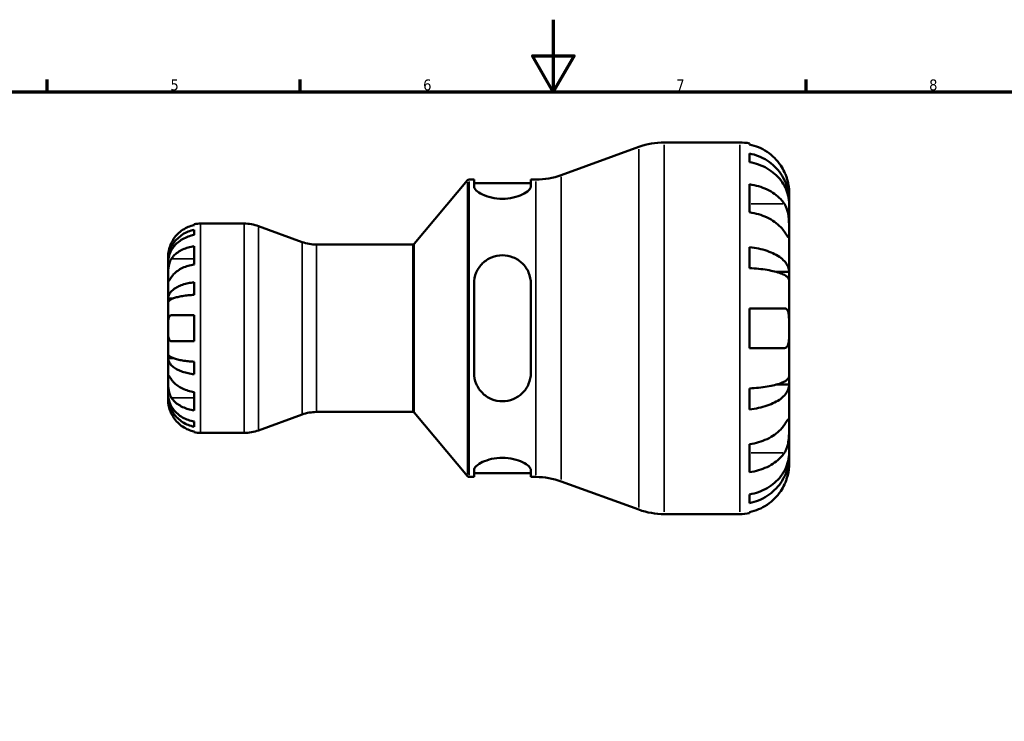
# Model space of a CAD drawing. Header units: millimetres. Extents: x 0 to 905, y -151 to 594.
# Tile 6 of 9: x 273 to 545, y 400 to 594. Entities that reach past the tile are written whole.
import ezdxf

# ---------------------------------------------------------------- set-up
doc = ezdxf.new("R2010")
doc.units = ezdxf.units.MM
for name, color, linetype, lineweight in [('Border (ANSI)', 7, 'Continuous', 70), ('Visible (ANSI)', 7, 'Continuous', 50), ('Visible Narrow (ANSI)', 7, 'Continuous', 35)]:
    doc.layers.add(name, color=color, linetype=linetype, lineweight=lineweight)
doc.styles.add('Note Text (ANSI)', font='tahoma.ttf')

# ---------------------------------------------------------------- blocks, each defined once
blk = doc.blocks.new('Borders Default Border')
at = {"layer": 'Border (ANSI)'}
for p, q in [((280.33, 574), (280.33, 577.45)), ((350.42, 574), (350.42, 577.45)), ((490.58, 574), (490.58, 577.45))]:
    blk.add_line(p, q, dxfattribs=at)
at = {"layer": 'Border (ANSI)', "flags": 128}
for points in [[(420.5, 594), (420.5, 574), (414.73, 584), (426.27, 584), (420.5, 574)], [(20, 20), (20, 574), (821, 574), (821, 20), (20, 20)]]:
    blk.add_lwpolyline(points, dxfattribs=at)
at = {"layer": 'Border (ANSI)', "color": 230, "true_color": 0xff0080, "char_height": 3.05, "attachment_point": 7, "style": 'Note Text (ANSI)'}
for s, insert in [('5', (314.48, 574.34)), ('6', (384.49, 574.34)), ('7', (454.6, 574.4)), ('8', (524.63, 574.33))]:
    blk.add_mtext(s, dxfattribs=dict(at, insert=insert))

msp = doc.modelspace()

# ---------------------------------------------------------------- linework, layer by layer
at = {"layer": 'Visible (ANSI)'}
for p, q in [((451.256, 559.988), (472.143, 559.988)), ((474.883, 559.711), (474.883, 559.417)), ((422.737, 550.931), (444.21, 558.746)), ((474.883, 556.924), (474.883, 554.523)), ((381.993, 531.867), (396.797, 549.51)), ((397.18, 549.688), (398.561, 549.688)), ((398.561, 549.688), (398.561, 547.79)), ((398.561, 548.658), (414.311, 548.658)), ((414.311, 549.688), (415.692, 549.688)), ((414.311, 547.79), (414.311, 549.688)), ((474.883, 548.376), (474.883, 540.626)), ((485.843, 543.874), (485.843, 546.288)), ((485.843, 543.874), (485.798, 543.874)), ((485.843, 542.909), (485.843, 543.874)), ((485.843, 535.217), (485.843, 542.909)), ((321.043, 537.081), (321.043, 537.306)), ((322.843, 537.488), (334.898, 537.488)), ((321.043, 534.34), (321.043, 535.773)), ((350.956, 532.388), (338.865, 536.789)), ((485.843, 524.11), (485.843, 535.217)), ((321.043, 526.161), (321.043, 531.252)), ((354.924, 531.688), (381.61, 531.688)), ((474.883, 530.951), (474.883, 525.156)), ((313.843, 527.201), (313.843, 528.488)), ((313.843, 526.711), (313.843, 527.201)), ((313.843, 527.201), (313.861, 527.201)), ((313.843, 522.63), (313.843, 526.711)), ((485.843, 524.11), (482.243, 524.11)), ((485.843, 521.782), (485.843, 524.11)), ((313.843, 516.729), (313.843, 522.63)), ((321.043, 517.763), (321.043, 521.223)), ((485.843, 508.488), (485.843, 521.782)), ((398.561, 520.848), (398.561, 496.128)), ((414.311, 496.128), (414.311, 520.848)), ((313.843, 515.547), (313.843, 516.729)), ((313.843, 516.729), (315.168, 516.729)), ((313.843, 508.488), (313.843, 515.547)), ((474.883, 513.968), (474.883, 503.008)), ((321.043, 504.888), (321.043, 512.088)), ((313.843, 501.43), (313.843, 508.488)), ((485.843, 495.195), (485.843, 508.488)), ((313.843, 500.247), (313.843, 501.43)), ((313.843, 494.346), (313.843, 500.247)), ((313.843, 500.247), (315.168, 500.247)), ((321.043, 495.754), (321.043, 499.213)), ((313.843, 490.265), (313.843, 494.346)), ((485.843, 492.867), (485.843, 495.195)), ((474.883, 491.82), (474.883, 486.025)), ((485.843, 492.867), (482.243, 492.867)), ((485.843, 481.76), (485.843, 492.867)), ((313.843, 489.775), (313.843, 490.265)), ((313.843, 488.488), (313.843, 489.775)), ((313.843, 489.775), (313.861, 489.775)), ((321.043, 485.725), (321.043, 490.816)), ((350.956, 484.589), (338.865, 480.188)), ((354.924, 485.288), (381.61, 485.288)), ((381.993, 485.11), (396.797, 467.467)), ((321.043, 481.203), (321.043, 482.636)), ((485.843, 474.067), (485.843, 481.76)), ((321.043, 479.67), (321.043, 479.896)), ((322.843, 479.488), (334.898, 479.488)), ((474.883, 476.351), (474.883, 468.601)), ((485.843, 473.103), (485.798, 473.103)), ((485.843, 473.103), (485.843, 474.067)), ((485.843, 470.688), (485.843, 473.103)), ((398.561, 469.186), (398.561, 467.288)), ((414.311, 467.288), (414.311, 469.186)), ((397.18, 467.288), (398.561, 467.288)), ((398.561, 468.318), (414.311, 468.318)), ((414.311, 467.288), (415.692, 467.288)), ((422.737, 466.046), (444.21, 458.231)), ((474.883, 462.453), (474.883, 460.053)), ((451.256, 456.988), (472.143, 456.988)), ((474.883, 457.559), (474.883, 457.265))]:
    msp.add_line(p, q, dxfattribs=at)
for centre, radius, start, end in [((451.256, 539.388), 20.6, 90, 110), ((472.143, 546.288), 13.7, 78.46304, 90), ((415.692, 570.288), 20.6, 270, 290), ((397.18, 549.188), 0.5, 90, 140), ((322.843, 528.488), 9, 90, 101.53696), ((334.898, 525.888), 11.6, 70, 90), ((354.924, 543.288), 11.6, 250, 270), ((381.61, 532.188), 0.5, 270, 320), ((354.924, 473.688), 11.6, 90, 110), ((381.61, 484.788), 0.5, 40, 90), ((334.898, 491.088), 11.6, 270, 290), ((322.843, 488.488), 9, 258.46304, 270), ((397.18, 467.788), 0.5, 220, 270), ((415.692, 446.688), 20.6, 70, 90), ((451.256, 477.588), 20.6, 250, 270), ((472.143, 470.688), 13.7, 270, 281.53696)]:
    msp.add_arc(centre, radius, start, end, dxfattribs=at)
for points, knots in [([(484.543, 551.768), (484.259, 552.377), (483.915, 552.995), (483.011, 554.354), (482.416, 555.071), (481.219, 556.272), (480.507, 556.868), (478.975, 557.896), (478.154, 558.328), (476.615, 558.967), (475.76, 559.237), (474.883, 559.417)], [6.7014618, 6.7014618, 6.7014618, 6.7014618, 6.8954596, 6.8954596, 7.1504614, 7.1504614, 7.404248, 7.404248, 7.6580347, 7.6580347, 7.9042095, 7.9042095, 7.9042095, 7.9042095]), ([(474.883, 556.924), (475.762, 556.749), (476.62, 556.487), (478.16, 555.869), (478.981, 555.451), (480.514, 554.458), (481.225, 553.882), (482.422, 552.721), (483.016, 552.03), (484.042, 550.54), (484.473, 549.742), (485.121, 548.222), (485.399, 547.36), (485.76, 545.597), (485.843, 544.697), (485.843, 543.874)], [0.2599146, 0.2599146, 0.2599146, 0.2599146, 0.5066244, 0.5066244, 0.7603314, 0.7603314, 1.0140383, 1.0140383, 1.2683929, 1.2683929, 1.5227474, 1.5227474, 1.7780365, 1.7780365, 2.0333255, 2.0333255, 2.0333255, 2.0333255]), ([(485.843, 542.909), (485.843, 543.642), (485.76, 544.443), (485.399, 546.012), (485.121, 546.78), (484.473, 548.132), (484.042, 548.842), (483.016, 550.168), (482.422, 550.784), (481.225, 551.816), (480.514, 552.329), (478.981, 553.213), (478.16, 553.584), (476.62, 554.135), (475.762, 554.368), (474.883, 554.523)], [6.1080211, 6.1080211, 6.1080211, 6.1080211, 6.3633101, 6.3633101, 6.6185991, 6.6185991, 6.8729537, 6.8729537, 7.1273083, 7.1273083, 7.3810152, 7.3810152, 7.6347221, 7.6347221, 7.881432, 7.881432, 7.881432, 7.881432]), ([(485.843, 546.288), (485.843, 546.288), (485.844, 546.353), (485.839, 546.62), (485.833, 546.834), (485.783, 547.49), (485.726, 547.974), (485.54, 548.91), (485.443, 549.31), (485.226, 550.043), (485.118, 550.366), (484.868, 551.032), (484.725, 551.373), (484.561, 551.729), (484.552, 551.749), (484.543, 551.768)], [-3.8069636, -3.8069636, -3.8069636, -3.8069636, -3.66149521, -3.66149521, -3.50091008, -3.50091008, -3.28761589, -3.28761589, -3.14678887, -3.14678887, -3.03965239, -3.03965239, -2.92712913, -2.92712913, -2.92052485, -2.92052485, -2.92052485, -2.92052485]), ([(474.883, 548.376), (475.76, 548.248), (476.615, 548.057), (478.154, 547.605), (478.975, 547.3), (480.507, 546.573), (481.219, 546.152), (482.416, 545.302), (483.011, 544.795), (483.915, 543.834), (484.259, 543.397), (484.543, 542.967)], [0.2599207, 0.2599207, 0.2599207, 0.2599207, 0.5060955, 0.5060955, 0.7598821, 0.7598821, 1.0136687, 1.0136687, 1.2686706, 1.2686706, 1.4626683, 1.4626683, 1.4626683, 1.4626683]), ([(414.311, 547.79), (414.311, 547.47), (414.102, 547.084), (413.268, 546.29), (412.644, 545.883), (411.24, 545.222), (410.381, 544.916), (408.477, 544.491), (407.43, 544.377), (405.42, 544.377), (404.352, 544.496), (402.416, 544.937), (401.547, 545.254), (400.166, 545.922), (399.565, 546.321), (398.762, 547.099), (398.561, 547.476), (398.561, 547.79)], [1.2026214, 1.2026214, 1.2026214, 1.2026214, 1.5235617, 1.5235617, 1.844502, 1.844502, 2.1425977, 2.1425977, 2.4406934, 2.4406934, 2.7453998, 2.7453998, 3.0501062, 3.0501062, 3.3644768, 3.3644768, 3.6788474, 3.6788474, 3.6788474, 3.6788474]), ([(484.543, 542.967), (484.615, 542.857), (484.685, 542.742), (484.9, 542.355), (485.033, 542.063), (485.276, 541.413), (485.382, 541.055), (485.593, 540.146), (485.677, 539.586), (485.8, 538.33), (485.824, 537.648), (485.846, 536.338), (485.843, 535.729), (485.843, 535.217)], [-0.88258817, -0.88258817, -0.88258817, -0.88258817, -0.83131882, -0.83131882, -0.71751154, -0.71751154, -0.59663723, -0.59663723, -0.42537059, -0.42537059, -0.21744966, -0.21744966, 0, 0, 0, 0]), ([(484.543, 535.217), (484.259, 535.647), (483.915, 536.084), (483.011, 537.045), (482.416, 537.552), (481.219, 538.402), (480.507, 538.823), (478.975, 539.55), (478.154, 539.855), (476.615, 540.307), (475.76, 540.498), (474.883, 540.626)], [6.7014617, 6.7014617, 6.7014617, 6.7014617, 6.8954595, 6.8954595, 7.1504613, 7.1504613, 7.4042479, 7.4042479, 7.6580346, 7.6580346, 7.9042094, 7.9042094, 7.9042094, 7.9042094]), ([(313.843, 527.201), (313.843, 527.742), (313.898, 528.334), (314.135, 529.491), (314.317, 530.058), (314.744, 531.056), (315.026, 531.58), (315.7, 532.559), (316.091, 533.013), (316.877, 533.775), (317.344, 534.153), (318.351, 534.806), (318.89, 535.08), (319.902, 535.486), (320.466, 535.659), (321.043, 535.773)], [4.0142509, 4.0142509, 4.0142509, 4.0142509, 4.1819549, 4.1819549, 4.3496588, 4.3496588, 4.5167189, 4.5167189, 4.6837789, 4.6837789, 4.8504333, 4.8504333, 5.0170876, 5.0170876, 5.1791816, 5.1791816, 5.1791816, 5.1791816]), ([(321.043, 537.081), (320.469, 536.962), (319.908, 536.785), (318.898, 536.365), (318.359, 536.081), (317.352, 535.405), (316.885, 535.013), (316.099, 534.223), (315.707, 533.75), (315.121, 532.868), (314.902, 532.476), (314.719, 532.088)], [0.17075309, 0.17075309, 0.17075309, 0.17075309, 0.33215152, 0.33215152, 0.49888818, 0.49888818, 0.66562485, 0.66562485, 0.83351137, 0.83351137, 0.95687373, 0.95687373, 0.95687373, 0.95687373]), ([(485.843, 535.217), (485.843, 534.924), (485.843, 534.665), (485.841, 534.21), (485.838, 534.022), (485.812, 533.698), (485.783, 533.607), (485.661, 533.617), (485.572, 533.709), (485.355, 533.998), (485.248, 534.154), (485.001, 534.522), (484.863, 534.731), (484.657, 535.044), (484.601, 535.129), (484.543, 535.217)], [0, 0, 0, 0, 0.12440624, 0.12440624, 0.25737577, 0.25737577, 0.43640639, 0.43640639, 0.60674695, 0.60674695, 0.72547468, 0.72547468, 0.84017914, 0.84017914, 0.8811518, 0.8811518, 0.8811518, 0.8811518]), ([(314.719, 532.088), (314.593, 531.82), (314.478, 531.546), (314.264, 530.968), (314.171, 530.668), (314.017, 530.073), (313.961, 529.787), (313.874, 529.208), (313.857, 528.946), (313.841, 528.583), (313.843, 528.488), (313.843, 528.488)], [-0.58010577, -0.58010577, -0.58010577, -0.58010577, -0.49097122, -0.49097122, -0.39110552, -0.39110552, -0.28318426, -0.28318426, -0.14288781, -0.14288781, 0, 0, 0, 0]), ([(321.043, 534.34), (320.466, 534.238), (319.902, 534.085), (318.89, 533.723), (318.351, 533.479), (317.344, 532.899), (316.877, 532.562), (316.091, 531.884), (315.7, 531.479), (315.026, 530.609), (314.744, 530.142), (314.317, 529.254), (314.135, 528.75), (313.898, 527.719), (313.843, 527.193), (313.843, 526.711)], [0.1707461, 0.1707461, 0.1707461, 0.1707461, 0.33284, 0.33284, 0.4994944, 0.4994944, 0.6661487, 0.6661487, 0.8332087, 0.8332087, 1.0002688, 1.0002688, 1.1679728, 1.1679728, 1.3356767, 1.3356767, 1.3356767, 1.3356767]), ([(314.719, 527.721), (314.902, 527.996), (315.121, 528.273), (315.707, 528.897), (316.099, 529.231), (316.885, 529.79), (317.352, 530.067), (318.359, 530.545), (318.898, 530.746), (319.908, 531.043), (320.469, 531.168), (321.043, 531.252)], [4.42788405, 4.42788405, 4.42788405, 4.42788405, 4.5512464, 4.5512464, 4.71913293, 4.71913293, 4.88586959, 4.88586959, 5.05260626, 5.05260626, 5.21400469, 5.21400469, 5.21400469, 5.21400469]), ([(474.883, 530.951), (475.762, 530.86), (476.62, 530.722), (478.16, 530.398), (478.981, 530.179), (480.514, 529.658), (481.225, 529.356), (482.422, 528.748), (483.016, 528.385), (484.042, 527.604), (484.473, 527.186), (485.121, 526.389), (485.399, 525.937), (485.76, 525.013), (485.843, 524.542), (485.843, 524.11)], [0.2599146, 0.2599146, 0.2599146, 0.2599146, 0.5066244, 0.5066244, 0.7603314, 0.7603314, 1.0140383, 1.0140383, 1.2683929, 1.2683929, 1.5227474, 1.5227474, 1.7780365, 1.7780365, 2.0333255, 2.0333255, 2.0333255, 2.0333255]), ([(313.843, 522.63), (313.843, 522.814), (313.843, 523.016), (313.844, 523.467), (313.846, 523.717), (313.861, 524.345), (313.879, 524.731), (313.956, 525.484), (314.011, 525.845), (314.148, 526.431), (314.216, 526.66), (314.374, 527.085), (314.462, 527.279), (314.61, 527.55), (314.664, 527.638), (314.719, 527.721)], [0, 0, 0, 0, 0.07774953, 0.07774953, 0.16081914, 0.16081914, 0.27783798, 0.27783798, 0.3882896, 0.3882896, 0.46542959, 0.46542959, 0.54035429, 0.54035429, 0.57953204, 0.57953204, 0.57953204, 0.57953204]), ([(398.561, 520.848), (398.561, 521.869), (398.77, 522.943), (399.604, 524.908), (400.228, 525.799), (401.632, 527.159), (402.491, 527.741), (404.395, 528.524), (405.442, 528.723), (406.436, 528.723), (407.43, 528.723), (408.477, 528.524), (410.381, 527.741), (411.24, 527.159), (412.644, 525.799), (413.268, 524.908), (414.102, 522.943), (414.311, 521.869), (414.311, 520.848)], [-1.238072, -1.238072, -1.238072, -1.238072, -0.9171317, -0.9171317, -0.5961913, -0.5961913, -0.2980957, -0.2980957, 0, 0, 0, 0.2980957, 0.2980957, 0.5961913, 0.5961913, 0.9171317, 0.9171317, 1.238072, 1.238072, 1.238072, 1.238072]), ([(321.043, 526.161), (320.465, 526.076), (319.901, 525.95), (318.887, 525.651), (318.347, 525.449), (317.339, 524.969), (316.871, 524.69), (316.086, 524.13), (315.697, 523.796), (315.117, 523.176), (314.9, 522.901), (314.719, 522.63)], [0.1707715, 0.1707715, 0.1707715, 0.1707715, 0.33310322, 0.33310322, 0.50032131, 0.50032131, 0.6675394, 0.6675394, 0.83495179, 0.83495179, 0.95687108, 0.95687108, 0.95687108, 0.95687108]), ([(485.843, 521.782), (485.843, 521.995), (485.76, 522.227), (485.399, 522.683), (485.121, 522.906), (484.473, 523.299), (484.042, 523.506), (483.016, 523.891), (482.422, 524.07), (481.225, 524.37), (480.514, 524.519), (478.981, 524.776), (478.16, 524.884), (476.62, 525.044), (475.762, 525.111), (474.883, 525.156)], [6.1080207, 6.1080207, 6.1080207, 6.1080207, 6.3633097, 6.3633097, 6.6185987, 6.6185987, 6.8729533, 6.8729533, 7.1273079, 7.1273079, 7.3810148, 7.3810148, 7.6347217, 7.6347217, 7.8814316, 7.8814316, 7.8814316, 7.8814316]), ([(314.719, 522.63), (314.66, 522.542), (314.603, 522.457), (314.453, 522.232), (314.366, 522.103), (314.21, 521.878), (314.142, 521.784), (314.008, 521.618), (313.955, 521.571), (313.873, 521.584), (313.856, 521.675), (313.841, 522.028), (313.843, 522.294), (313.843, 522.63)], [-0.58004807, -0.58004807, -0.58004807, -0.58004807, -0.5384523, -0.5384523, -0.46383793, -0.46383793, -0.3862639, -0.3862639, -0.27840269, -0.27840269, -0.14277912, -0.14277912, 0, 0, 0, 0]), ([(313.843, 516.729), (313.843, 517.013), (313.898, 517.322), (314.134, 517.929), (314.316, 518.225), (314.742, 518.748), (315.024, 519.023), (315.697, 519.535), (316.086, 519.773), (316.872, 520.173), (317.339, 520.372), (318.347, 520.715), (318.886, 520.859), (319.9, 521.072), (320.465, 521.163), (321.043, 521.223)], [4.0142513, 4.0142513, 4.0142513, 4.0142513, 4.1817861, 4.1817861, 4.3493209, 4.3493209, 4.5162129, 4.5162129, 4.683105, 4.683105, 4.8499282, 4.8499282, 5.0167515, 5.0167515, 5.1791755, 5.1791755, 5.1791755, 5.1791755]), ([(321.043, 517.763), (320.465, 517.734), (319.9, 517.689), (318.886, 517.584), (318.347, 517.513), (317.339, 517.344), (316.872, 517.246), (316.086, 517.048), (315.697, 516.931), (315.024, 516.678), (314.742, 516.543), (314.316, 516.285), (314.134, 516.138), (313.898, 515.839), (313.843, 515.686), (313.843, 515.547)], [0.1707525, 0.1707525, 0.1707525, 0.1707525, 0.3331765, 0.3331765, 0.4999998, 0.4999998, 0.6668231, 0.6668231, 0.8337151, 0.8337151, 1.0006071, 1.0006071, 1.1681419, 1.1681419, 1.3356767, 1.3356767, 1.3356767, 1.3356767]), ([(474.883, 513.968), (475.76, 513.968), (476.615, 513.968), (478.154, 513.968), (478.975, 513.968), (480.507, 513.968), (481.219, 513.968), (482.416, 513.968), (483.011, 513.968), (483.915, 513.968), (484.259, 513.968), (484.543, 513.968)], [0.2599207, 0.2599207, 0.2599207, 0.2599207, 0.5060955, 0.5060955, 0.7598821, 0.7598821, 1.0136687, 1.0136687, 1.2686706, 1.2686706, 1.4626683, 1.4626683, 1.4626683, 1.4626683]), ([(484.543, 513.968), (484.631, 513.968), (484.716, 513.958), (484.93, 513.904), (485.051, 513.842), (485.278, 513.646), (485.379, 513.507), (485.591, 513.064), (485.677, 512.72), (485.8, 511.813), (485.824, 511.233), (485.846, 509.929), (485.843, 509.212), (485.843, 508.488)], [-0.87644907, -0.87644907, -0.87644907, -0.87644907, -0.81463218, -0.81463218, -0.7114626, -0.7114626, -0.59653466, -0.59653466, -0.4233389, -0.4233389, -0.21709986, -0.21709986, 0, 0, 0, 0]), ([(313.843, 508.488), (313.843, 508.768), (313.843, 509.048), (313.845, 509.616), (313.847, 509.901), (313.87, 510.579), (313.898, 510.942), (314.005, 511.444), (314.065, 511.614), (314.204, 511.846), (314.272, 511.922), (314.432, 512.035), (314.523, 512.069), (314.654, 512.086), (314.686, 512.088), (314.719, 512.088)], [-2.49913258, -2.49913258, -2.49913258, -2.49913258, -2.41505436, -2.41505436, -2.32384732, -2.32384732, -2.1841143, -2.1841143, -2.08674766, -2.08674766, -2.01440674, -2.01440674, -1.93994266, -1.93994266, -1.91637503, -1.91637503, -1.91637503, -1.91637503]), ([(314.719, 512.088), (314.902, 512.088), (315.121, 512.088), (315.707, 512.088), (316.099, 512.088), (316.885, 512.088), (317.352, 512.088), (318.359, 512.088), (318.898, 512.088), (319.908, 512.088), (320.469, 512.088), (321.043, 512.088)], [4.42788405, 4.42788405, 4.42788405, 4.42788405, 4.5512464, 4.5512464, 4.71913293, 4.71913293, 4.88586959, 4.88586959, 5.05260626, 5.05260626, 5.21400469, 5.21400469, 5.21400469, 5.21400469]), ([(314.719, 504.888), (314.652, 504.888), (314.588, 504.897), (314.438, 504.94), (314.357, 504.986), (314.208, 505.123), (314.143, 505.219), (314.009, 505.509), (313.955, 505.727), (313.873, 506.309), (313.856, 506.688), (313.841, 507.542), (313.843, 508.013), (313.843, 508.488)], [-0.57647647, -0.57647647, -0.57647647, -0.57647647, -0.52968676, -0.52968676, -0.46054026, -0.46054026, -0.38562403, -0.38562403, -0.27730827, -0.27730827, -0.14258086, -0.14258086, 0, 0, 0, 0]), ([(485.843, 508.488), (485.843, 508.003), (485.844, 507.521), (485.839, 506.536), (485.833, 506.044), (485.783, 504.991), (485.726, 504.473), (485.54, 503.79), (485.443, 503.57), (485.226, 503.276), (485.118, 503.18), (484.868, 503.047), (484.725, 503.012), (484.561, 503.008), (484.552, 503.008), (484.543, 503.008)], [-3.80696359, -3.80696359, -3.80696359, -3.80696359, -3.66149521, -3.66149521, -3.50091008, -3.50091008, -3.28761589, -3.28761589, -3.14678887, -3.14678887, -3.03965239, -3.03965239, -2.92712913, -2.92712913, -2.92052485, -2.92052485, -2.92052485, -2.92052485]), ([(321.043, 504.888), (320.465, 504.888), (319.901, 504.888), (318.887, 504.888), (318.347, 504.888), (317.339, 504.888), (316.871, 504.888), (316.086, 504.888), (315.697, 504.888), (315.117, 504.888), (314.9, 504.888), (314.719, 504.888)], [0.1707715, 0.1707715, 0.1707715, 0.1707715, 0.33310322, 0.33310322, 0.50032131, 0.50032131, 0.6675394, 0.6675394, 0.83495179, 0.83495179, 0.95687108, 0.95687108, 0.95687108, 0.95687108]), ([(484.543, 503.008), (484.259, 503.008), (483.915, 503.008), (483.011, 503.008), (482.416, 503.008), (481.219, 503.008), (480.507, 503.008), (478.975, 503.008), (478.154, 503.008), (476.615, 503.008), (475.76, 503.008), (474.883, 503.008)], [6.7014617, 6.7014617, 6.7014617, 6.7014617, 6.8954595, 6.8954595, 7.1504613, 7.1504613, 7.4042479, 7.4042479, 7.6580346, 7.6580346, 7.9042094, 7.9042094, 7.9042094, 7.9042094]), ([(313.843, 501.43), (313.843, 501.29), (313.898, 501.137), (314.135, 500.837), (314.317, 500.691), (314.744, 500.433), (315.026, 500.297), (315.7, 500.044), (316.091, 499.927), (316.877, 499.73), (317.344, 499.632), (318.351, 499.463), (318.89, 499.392), (319.902, 499.287), (320.466, 499.243), (321.043, 499.213)], [4.0142509, 4.0142509, 4.0142509, 4.0142509, 4.1819549, 4.1819549, 4.3496588, 4.3496588, 4.5167189, 4.5167189, 4.6837789, 4.6837789, 4.8504333, 4.8504333, 5.0170876, 5.0170876, 5.1791816, 5.1791816, 5.1791816, 5.1791816]), ([(321.043, 495.754), (320.466, 495.814), (319.902, 495.904), (318.89, 496.117), (318.351, 496.261), (317.344, 496.603), (316.877, 496.801), (316.091, 497.2), (315.7, 497.439), (315.026, 497.951), (314.744, 498.226), (314.317, 498.75), (314.135, 499.047), (313.898, 499.654), (313.843, 499.963), (313.843, 500.247)], [0.1707461, 0.1707461, 0.1707461, 0.1707461, 0.33284, 0.33284, 0.4994944, 0.4994944, 0.6661487, 0.6661487, 0.8332087, 0.8332087, 1.0002688, 1.0002688, 1.1679728, 1.1679728, 1.3356767, 1.3356767, 1.3356767, 1.3356767]), ([(314.719, 489.255), (314.66, 489.344), (314.603, 489.438), (314.453, 489.715), (314.366, 489.91), (314.21, 490.337), (314.142, 490.568), (314.008, 491.148), (313.955, 491.501), (313.873, 492.308), (313.856, 492.753), (313.841, 493.61), (313.843, 494.01), (313.843, 494.346)], [-0.58004807, -0.58004807, -0.58004807, -0.58004807, -0.5384523, -0.5384523, -0.46383793, -0.46383793, -0.3862639, -0.3862639, -0.27840269, -0.27840269, -0.14277912, -0.14277912, 0, 0, 0, 0]), ([(313.843, 494.346), (313.843, 494.529), (313.843, 494.692), (313.844, 494.981), (313.846, 495.103), (313.861, 495.325), (313.879, 495.394), (313.956, 495.406), (314.011, 495.356), (314.148, 495.184), (314.216, 495.089), (314.374, 494.862), (314.462, 494.731), (314.61, 494.51), (314.664, 494.429), (314.719, 494.346)], [0, 0, 0, 0, 0.07774953, 0.07774953, 0.16081914, 0.16081914, 0.27783798, 0.27783798, 0.3882896, 0.3882896, 0.46542959, 0.46542959, 0.54035429, 0.54035429, 0.57953204, 0.57953204, 0.57953204, 0.57953204]), ([(314.719, 494.346), (314.9, 494.075), (315.117, 493.8), (315.697, 493.18), (316.086, 492.847), (316.871, 492.286), (317.339, 492.008), (318.347, 491.528), (318.887, 491.326), (319.901, 491.026), (320.465, 490.9), (321.043, 490.816)], [4.42789013, 4.42789013, 4.42789013, 4.42789013, 4.54980941, 4.54980941, 4.7172218, 4.7172218, 4.88443989, 4.88443989, 5.05165798, 5.05165798, 5.21398971, 5.21398971, 5.21398971, 5.21398971]), ([(414.311, 496.128), (414.311, 495.108), (414.102, 494.033), (413.268, 492.069), (412.644, 491.178), (411.24, 489.818), (410.381, 489.235), (408.477, 488.453), (407.43, 488.253), (405.42, 488.253), (404.352, 488.462), (402.416, 489.276), (401.547, 489.88), (400.166, 491.261), (399.565, 492.141), (398.762, 494.074), (398.561, 495.129), (398.561, 496.128)], [1.2026214, 1.2026214, 1.2026214, 1.2026214, 1.5235617, 1.5235617, 1.844502, 1.844502, 2.1425977, 2.1425977, 2.4406934, 2.4406934, 2.7453998, 2.7453998, 3.0501062, 3.0501062, 3.3644768, 3.3644768, 3.6788474, 3.6788474, 3.6788474, 3.6788474]), ([(474.883, 491.82), (475.762, 491.865), (476.62, 491.933), (478.16, 492.093), (478.981, 492.201), (480.514, 492.458), (481.225, 492.607), (482.422, 492.907), (483.016, 493.086), (484.042, 493.471), (484.473, 493.677), (485.121, 494.07), (485.399, 494.293), (485.76, 494.749), (485.843, 494.982), (485.843, 495.195)], [0.2599146, 0.2599146, 0.2599146, 0.2599146, 0.5066244, 0.5066244, 0.7603314, 0.7603314, 1.0140383, 1.0140383, 1.2683929, 1.2683929, 1.5227474, 1.5227474, 1.7780365, 1.7780365, 2.0333255, 2.0333255, 2.0333255, 2.0333255]), ([(485.843, 492.867), (485.843, 492.435), (485.76, 491.963), (485.399, 491.039), (485.121, 490.587), (484.473, 489.79), (484.042, 489.372), (483.016, 488.591), (482.422, 488.228), (481.225, 487.62), (480.514, 487.318), (478.981, 486.797), (478.16, 486.579), (476.62, 486.254), (475.762, 486.117), (474.883, 486.025)], [6.1080207, 6.1080207, 6.1080207, 6.1080207, 6.3633097, 6.3633097, 6.6185987, 6.6185987, 6.8729533, 6.8729533, 7.1273079, 7.1273079, 7.3810148, 7.3810148, 7.6347217, 7.6347217, 7.8814316, 7.8814316, 7.8814316, 7.8814316]), ([(313.843, 490.265), (313.843, 489.784), (313.898, 489.258), (314.134, 488.229), (314.316, 487.725), (314.742, 486.837), (315.024, 486.371), (315.697, 485.501), (316.086, 485.097), (316.872, 484.418), (317.339, 484.081), (318.347, 483.499), (318.886, 483.255), (319.9, 482.892), (320.465, 482.738), (321.043, 482.636)], [4.0142513, 4.0142513, 4.0142513, 4.0142513, 4.1817861, 4.1817861, 4.3493209, 4.3493209, 4.5162129, 4.5162129, 4.683105, 4.683105, 4.8499282, 4.8499282, 5.0167515, 5.0167515, 5.1791755, 5.1791755, 5.1791755, 5.1791755]), ([(321.043, 481.203), (320.466, 481.318), (319.902, 481.49), (318.89, 481.896), (318.351, 482.171), (317.344, 482.823), (316.877, 483.201), (316.091, 483.963), (315.7, 484.418), (315.026, 485.396), (314.744, 485.92), (314.317, 486.918), (314.135, 487.485), (313.898, 488.643), (313.843, 489.234), (313.843, 489.775)], [0.1707461, 0.1707461, 0.1707461, 0.1707461, 0.33284, 0.33284, 0.4994944, 0.4994944, 0.6661487, 0.6661487, 0.8332087, 0.8332087, 1.0002688, 1.0002688, 1.1679728, 1.1679728, 1.3356767, 1.3356767, 1.3356767, 1.3356767]), ([(313.843, 488.488), (313.843, 488.488), (313.843, 488.455), (313.845, 488.32), (313.847, 488.213), (313.87, 487.855), (313.898, 487.562), (314.005, 486.968), (314.065, 486.7), (314.204, 486.208), (314.272, 485.992), (314.432, 485.549), (314.523, 485.323), (314.654, 485.029), (314.686, 484.958), (314.719, 484.888)], [-2.49913258, -2.49913258, -2.49913258, -2.49913258, -2.41505436, -2.41505436, -2.32384732, -2.32384732, -2.1841143, -2.1841143, -2.08674766, -2.08674766, -2.01440674, -2.01440674, -1.93994266, -1.93994266, -1.91637503, -1.91637503, -1.91637503, -1.91637503]), ([(321.043, 485.725), (320.469, 485.808), (319.908, 485.934), (318.898, 486.231), (318.359, 486.432), (317.352, 486.909), (316.885, 487.186), (316.099, 487.746), (315.707, 488.08), (315.121, 488.703), (314.902, 488.981), (314.719, 489.255)], [0.17075309, 0.17075309, 0.17075309, 0.17075309, 0.33215152, 0.33215152, 0.49888818, 0.49888818, 0.66562485, 0.66562485, 0.83351137, 0.83351137, 0.95687373, 0.95687373, 0.95687373, 0.95687373]), ([(314.719, 484.888), (314.902, 484.501), (315.121, 484.108), (315.707, 483.226), (316.099, 482.754), (316.885, 481.963), (317.352, 481.571), (318.359, 480.896), (318.898, 480.612), (319.908, 480.192), (320.469, 480.014), (321.043, 479.896)], [4.42788405, 4.42788405, 4.42788405, 4.42788405, 4.5512464, 4.5512464, 4.71913293, 4.71913293, 4.88586959, 4.88586959, 5.05260626, 5.05260626, 5.21400469, 5.21400469, 5.21400469, 5.21400469]), ([(484.543, 481.76), (484.615, 481.869), (484.685, 481.975), (484.9, 482.301), (485.033, 482.503), (485.276, 482.864), (485.382, 483.016), (485.593, 483.291), (485.677, 483.372), (485.8, 483.355), (485.824, 483.216), (485.846, 482.677), (485.843, 482.272), (485.843, 481.76)], [-0.88258817, -0.88258817, -0.88258817, -0.88258817, -0.83131882, -0.83131882, -0.71751154, -0.71751154, -0.59663723, -0.59663723, -0.42537059, -0.42537059, -0.21744966, -0.21744966, 0, 0, 0, 0]), ([(474.883, 476.351), (475.76, 476.478), (476.615, 476.669), (478.154, 477.121), (478.975, 477.427), (480.507, 478.153), (481.219, 478.575), (482.416, 479.424), (483.011, 479.931), (483.915, 480.892), (484.259, 481.329), (484.543, 481.76)], [0.2599207, 0.2599207, 0.2599207, 0.2599207, 0.5060955, 0.5060955, 0.7598821, 0.7598821, 1.0136687, 1.0136687, 1.2686706, 1.2686706, 1.4626683, 1.4626683, 1.4626683, 1.4626683]), ([(485.843, 481.76), (485.843, 481.466), (485.843, 481.141), (485.841, 480.413), (485.838, 480.011), (485.812, 479.023), (485.783, 478.431), (485.661, 477.274), (485.572, 476.719), (485.355, 475.826), (485.248, 475.478), (485.001, 474.838), (484.863, 474.547), (484.657, 474.188), (484.601, 474.097), (484.543, 474.01)], [0, 0, 0, 0, 0.12440624, 0.12440624, 0.25737577, 0.25737577, 0.43640639, 0.43640639, 0.60674695, 0.60674695, 0.72547468, 0.72547468, 0.84017914, 0.84017914, 0.8811518, 0.8811518, 0.8811518, 0.8811518]), ([(398.561, 469.186), (398.561, 469.507), (398.77, 469.893), (399.604, 470.687), (400.228, 471.093), (401.632, 471.754), (402.491, 472.061), (404.395, 472.485), (405.442, 472.6), (406.436, 472.6), (407.452, 472.6), (408.52, 472.48), (410.456, 472.039), (411.325, 471.722), (412.706, 471.055), (413.307, 470.656), (414.11, 469.878), (414.311, 469.5), (414.311, 469.186)], [-1.238072, -1.238072, -1.238072, -1.238072, -0.9171317, -0.9171317, -0.5961913, -0.5961913, -0.2980957, -0.2980957, 0, 0, 0, 0.3047064, 0.3047064, 0.6094129, 0.6094129, 0.9237835, 0.9237835, 1.2381541, 1.2381541, 1.2381541, 1.2381541]), ([(474.883, 462.453), (475.762, 462.608), (476.62, 462.841), (478.16, 463.392), (478.981, 463.763), (480.514, 464.647), (481.225, 465.16), (482.422, 466.193), (483.016, 466.809), (484.042, 468.134), (484.473, 468.844), (485.121, 470.197), (485.399, 470.965), (485.76, 472.533), (485.843, 473.334), (485.843, 474.067)], [0.2599146, 0.2599146, 0.2599146, 0.2599146, 0.5066244, 0.5066244, 0.7603314, 0.7603314, 1.0140383, 1.0140383, 1.2683929, 1.2683929, 1.5227474, 1.5227474, 1.7780365, 1.7780365, 2.0333255, 2.0333255, 2.0333255, 2.0333255]), ([(484.543, 474.01), (484.259, 473.579), (483.915, 473.142), (483.011, 472.181), (482.416, 471.674), (481.219, 470.825), (480.507, 470.403), (478.975, 469.677), (478.154, 469.371), (476.615, 468.919), (475.76, 468.728), (474.883, 468.601)], [6.7014618, 6.7014618, 6.7014618, 6.7014618, 6.8954596, 6.8954596, 7.1504614, 7.1504614, 7.404248, 7.404248, 7.6580347, 7.6580347, 7.9042095, 7.9042095, 7.9042095, 7.9042095]), ([(485.843, 473.103), (485.843, 472.279), (485.76, 471.379), (485.399, 469.617), (485.121, 468.754), (484.473, 467.234), (484.042, 466.436), (483.016, 464.947), (482.422, 464.255), (481.225, 463.095), (480.514, 462.519), (478.981, 461.525), (478.16, 461.108), (476.62, 460.489), (475.762, 460.227), (474.883, 460.053)], [6.1080207, 6.1080207, 6.1080207, 6.1080207, 6.3633097, 6.3633097, 6.6185987, 6.6185987, 6.8729533, 6.8729533, 7.1273079, 7.1273079, 7.3810148, 7.3810148, 7.6347217, 7.6347217, 7.8814316, 7.8814316, 7.8814316, 7.8814316]), ([(484.543, 465.208), (484.631, 465.398), (484.716, 465.589), (484.93, 466.102), (485.051, 466.423), (485.278, 467.095), (485.379, 467.441), (485.591, 468.276), (485.677, 468.737), (485.8, 469.618), (485.824, 470.001), (485.846, 470.545), (485.843, 470.688), (485.843, 470.688)], [-0.87644907, -0.87644907, -0.87644907, -0.87644907, -0.81463218, -0.81463218, -0.7114626, -0.7114626, -0.59653466, -0.59653466, -0.4233389, -0.4233389, -0.21709986, -0.21709986, 0, 0, 0, 0]), ([(474.883, 457.559), (475.76, 457.739), (476.615, 458.009), (478.154, 458.649), (478.975, 459.081), (480.507, 460.108), (481.219, 460.704), (482.416, 461.905), (483.011, 462.622), (483.915, 463.981), (484.259, 464.599), (484.543, 465.208)], [0.2599207, 0.2599207, 0.2599207, 0.2599207, 0.5060955, 0.5060955, 0.7598821, 0.7598821, 1.0136687, 1.0136687, 1.2686706, 1.2686706, 1.4626683, 1.4626683, 1.4626683, 1.4626683])]:
    msp.add_open_spline(points, degree=3, knots=knots, dxfattribs=at)
at = {"layer": 'Visible Narrow (ANSI)'}
for p, q in [((451.256, 559.354), (451.256, 457.622)), ((472.143, 457.622), (472.143, 559.354)), ((444.21, 458.849), (444.21, 558.127)), ((396.797, 467.972), (396.797, 549.005)), ((397.18, 549.181), (397.18, 467.795)), ((415.692, 467.795), (415.692, 549.181)), ((422.737, 550.408), (422.737, 466.568)), ((484.06, 542.967), (475.366, 542.967)), ((322.843, 479.845), (322.843, 537.131)), ((334.898, 479.845), (334.898, 537.131)), ((338.865, 536.44), (338.865, 480.536)), ((350.956, 484.883), (350.956, 532.094)), ((354.924, 531.403), (354.924, 485.574)), ((381.61, 485.574), (381.61, 531.403)), ((381.993, 531.579), (381.993, 485.397)), ((315.035, 527.721), (320.727, 527.721)), ((315.035, 489.255), (320.727, 489.255)), ((484.06, 474.01), (475.366, 474.01))]:
    msp.add_line(p, q, dxfattribs=at)

# ---------------------------------------------------------------- block references
msp.add_blockref('Borders Default Border', (0, 0))

doc.saveas('drawing.dxf')
